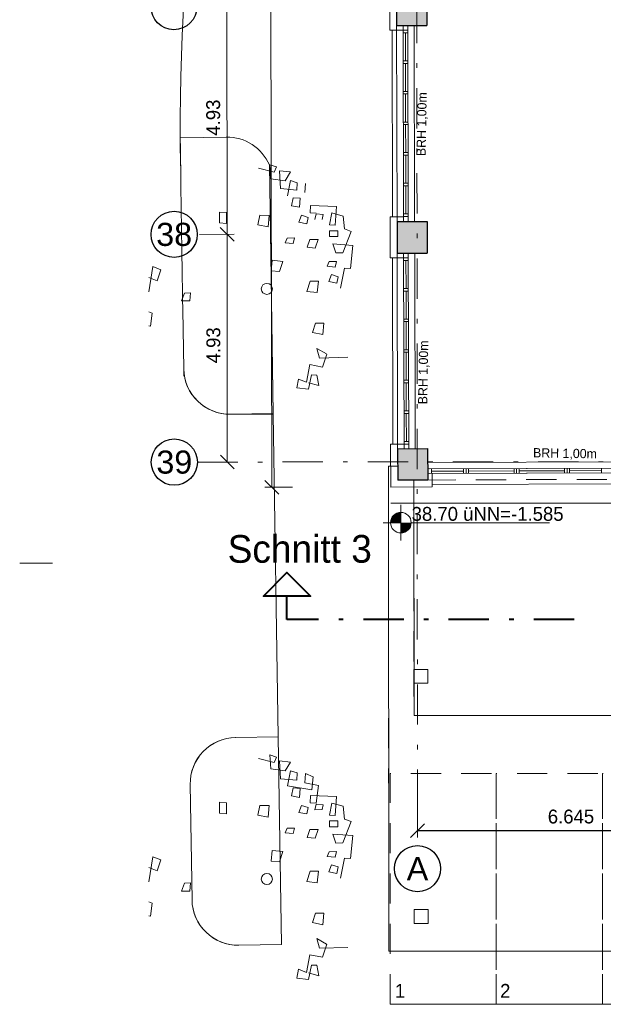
# Model space of a CAD drawing. Header units: metres. Extents: x -11.9 to 34.9, y 35 to 73.8.
# Tile 1 of 19: x -11.9 to 0.7, y 35 to 56.3. Entities that reach past the tile are written whole.
import ezdxf
from ezdxf.enums import TextEntityAlignment as Align

# ---------------------------------------------------------------- set-up
doc = ezdxf.new("R2010")
doc.units = ezdxf.units.M
doc.header["$MEASUREMENT"] = 0
for name, pattern in [('DGN Style 1', [0.655184, 0.00109, -0.654094]), ('DGN Style 2', [1.090157, 0.654094, -0.436063]), ('DGN Style 4', [1.745341, 0.872126, -0.436063, 0.00109, -0.436063])]:
    doc.linetypes.add(name, pattern=pattern)
doc.layers.get('0').update_dxf_attribs({"lineweight": 0})
for name, color, linetype, lineweight in [('021_best_bauwerk', 30, 'Continuous', 30), ('025_best_aufmass', 1, 'Continuous', 0), ('031_abbruch', 30, 'DGN Style 2', 0), ('052_aa_vkehr', 2, 'Continuous', 13), ('053_aa_platz', 7, 'DGN Style 1', 0), ('121_konst_ansicht', 9, 'Continuous', 0), ('301_fass_konst', 7, 'Continuous', 0), ('309_ fass_putz', 7, 'Continuous', 0), ('321_fass_ansicht', 9, 'Continuous', 0), ('603_bemaßung 1 100', 54, 'Continuous', 0), ('631_hoehen_01', 54, 'Continuous', 0), ('703_beschrift 1 100', 54, 'Continuous', 0), ('721_beschrif_01', 54, 'Continuous', 0), ('901_raster_01', 7, 'DGN Style 4', 0), ('951_schraff_01', 7, 'Continuous', 0), ('961_schnittlinie_01', 1, 'DGN Style 4', 40), ('FD-01_pflanzung', 4, 'Continuous', 0), ('FD-01_v_parken', 62, 'Continuous', 0), ('FD-01_verkehr', 4, 'Continuous', 13), ('FD-03_baum_line', 4, 'Continuous', 0), ('FD-03_baum_mittelp', 4, 'Continuous', 0)]:
    doc.layers.add(name, color=color, linetype=linetype, lineweight=lineweight)
doc.styles.add('Style-Arial', font='ARIAL.TTF')
doc.styles.add('Style-Rotis SemiSans Light 45', font='Rotis SemiSans Light 45.shx')
doc.linetypes.add('Abbruch', pattern='A,-0.75,[1,dgnlstyle-lstyle.shx,S=0.002439,R=0,X=0,Y=0],-0.75', length=1.5)
doc.dimstyles.get("Standard").update_dxf_attribs({"dimtxt": 0.18, "dimasz": 0.18, "dimexe": 0.18, "dimexo": 0.0625, "dimgap": 0.09, "dimtad": 0, "dimtih": 1, "dimtoh": 1, "dimdec": 4, "dimzin": 0, "dimdsep": 46, "dimtxsty": 'Standard', "dimcen": 0.09, "dimadec": 0, "dimazin": 0, "dimtfac": 1, "dimtdec": 4, "dimtofl": 0, "dimtmove": 0, "dimatfit": 3, "dimfxl": 0, "dimtolj": 1, "dimtzin": 0, "dimarcsym": 0})

# ---------------------------------------------------------------- blocks, each defined once
blk = doc.blocks.new('*U6')
at = {"layer": '631_hoehen_01'}
for points in [[(-1.431, -0.052), (-1.431, 0.171, 0.414214), (-1.654, -0.052)], [(-1.431, -0.275, 0.414214), (-1.208, -0.052), (-1.431, -0.052)]]:
    blk.add_hatch(color=256, dxfattribs=at).paths.add_polyline_path(points, flags=16)
for p, q in [((-1.431, -0.052), (-1.431, 0.334)), ((-1.431, -0.052), (-1.817, -0.052)), ((-1.431, -0.052), (-1.431, -0.438)), ((-1.208, -0.052), (1.786, -0.052))]:
    blk.add_line(p, q, dxfattribs=at)
blk.add_circle((-1.431, -0.052), 0.223, dxfattribs=at)
at = {"layer": '631_hoehen_01', "insert": (-1.198, 0.288), "char_height": 0.3, "attachment_point": 1, "line_spacing_factor": 0.722892, "style": 'Style-Rotis SemiSans Light 45'}
blk.add_mtext('38.70 üNN=-1.585', dxfattribs=at)
blk = doc.blocks.new('_Oblique')
at = {"color": 0, "linetype": 'ByBlock', "lineweight": -2}
blk.add_line((0.5, 0.5), (-0.5, -0.5), dxfattribs=at)
blk = doc.blocks.new('*D59')
at = {"layer": '603_bemaßung 1 100', "color": 54, "linetype": 'Continuous', "lineweight": 0}
for p, q in [((-3.326, 39.357), (-3.326, 38.607)), ((3.319, 39.362), (3.319, 38.612))]:
    blk.add_line(p, q, dxfattribs=at)
at = {"layer": '603_bemaßung 1 100', "color": 0, "linetype": 'Continuous', "lineweight": -2}
blk.add_line((-3.326, 38.757), (3.319, 38.762), dxfattribs=at)
at = {"layer": 'Defpoints', "color": 0, "linetype": 'Continuous', "lineweight": 0}
for p in [(-3.352, 73.758), (3.293, 73.763), (3.319, 38.762)]:
    blk.add_point(p, dxfattribs=at)
at = {"layer": '603_bemaßung 1 100', "color": 0, "linetype": 'Continuous', "lineweight": -2, "xscale": 0.3, "yscale": 0.3, "zscale": 0.3}
for p, rotation in [((-3.326, 38.757), 180.0433437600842), ((3.319, 38.762), 0.04334376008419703)]:
    blk.add_blockref('_Oblique', p, dxfattribs=dict(at, rotation=rotation))
at = {"layer": '603_bemaßung 1 100', "color": 0, "linetype": 'Continuous', "lineweight": 0, "insert": (-0.003, 39.06), "char_height": 0.3, "attachment_point": 5, "rotation": 0.0433, "style": 'Style-Rotis SemiSans Light 45'}
blk.add_mtext('6.645', dxfattribs=at)

msp = doc.modelspace()

# ---------------------------------------------------------------- linework, layer by layer
at = {"layer": '021_best_bauwerk'}
for p, q in [((-3.1278, 56.8773), (-3.1263, 56.1873)), ((-3.7763, 56.1858), (-3.1263, 56.1873)), ((-3.7669, 51.9458), (-3.1169, 51.9473)), ((-3.1169, 51.9473), (-3.1153, 51.2573)), ((-3.7653, 51.2558), (-3.1153, 51.2573)), ((-3.7559, 47.0258), (-3.1059, 47.0273)), ((-3.1059, 47.0273), (-3.1044, 46.3473))]:
    msp.add_line(p, q, dxfattribs=at)
at = {"layer": '021_best_bauwerk', "color": 30, "linetype": 'Continuous', "lineweight": 0}
for p, q in [((-3.7763, 56.1858), (-3.7669, 51.9458)), ((-3.3963, 56.1867), (-3.3869, 51.9467)), ((-3.3963, 56.1867), (-3.3869, 51.9467)), ((-3.7653, 51.2558), (-3.7559, 47.0258)), ((-3.3853, 51.2567), (-3.3759, 47.0267)), ((-3.3853, 51.2567), (-3.3759, 47.0267))]:
    msp.add_line(p, q, dxfattribs=at)
at = {"layer": '021_best_bauwerk', "color": 30, "linetype": 'DGN Style 2', "lineweight": 0}
msp.add_line((2.9555, 46.3704), (-3.1044, 46.3473), dxfattribs=at)
at = {"layer": '025_best_aufmass', "lineweight": 30}
for p, q in [((-3.7778, 56.8758), (-3.7763, 56.1858)), ((-3.7669, 51.9458), (-3.7653, 51.2558)), ((-3.7559, 47.0258), (-3.7544, 46.3458)), ((-3.1044, 46.3473), (-3.7544, 46.3458))]:
    msp.add_line(p, q, dxfattribs=at)
at = {"layer": '031_abbruch'}
for p, q in [((-3.7547, 46.6458), (-3.9547, 46.6457)), ((-3.9547, 46.6457), (-3.9467, 36.1457)), ((-3.4044, 46.3461), (-3.4006, 41.2461)), ((-3.1013, 42.2463), (-3.4013, 42.2461)), ((-3.4013, 42.2461), (-3.4011, 41.9461)), ((-3.1013, 42.2463), (-3.1011, 41.9463)), ((-3.1011, 41.9463), (-3.4011, 41.9461)), ((3.2494, 41.2511), (-3.4006, 41.2461)), ((-3.0974, 37.0463), (-3.3974, 37.0461)), ((-3.3974, 37.0461), (-3.3972, 36.7461)), ((-3.0974, 37.0463), (-3.0972, 36.7463)), ((-3.0972, 36.7463), (-3.3972, 36.7461)), ((3.7483, 36.1515), (-3.9467, 36.1457))]:
    msp.add_line(p, q, dxfattribs=at)
at = {"layer": '031_abbruch', "linetype": 'Abbruch', "ltscale": 0.25}
for p, q in [((-3.7547, 46.6458), (-3.9547, 46.6457)), ((-3.9547, 46.6457), (-3.9467, 36.1457)), ((-3.4044, 46.3461), (-3.4006, 41.2461)), ((-3.1013, 42.2463), (-3.4013, 42.2461)), ((-3.4013, 42.2461), (-3.4011, 41.9461)), ((-3.1013, 42.2463), (-3.1011, 41.9463)), ((-3.1011, 41.9463), (-3.4011, 41.9461)), ((3.2494, 41.2511), (-3.4006, 41.2461)), ((-3.0974, 37.0463), (-3.3974, 37.0461)), ((-3.3974, 37.0461), (-3.3972, 36.7461)), ((-3.0974, 37.0463), (-3.0972, 36.7463)), ((-3.0972, 36.7463), (-3.3972, 36.7461)), ((3.7483, 36.1515), (-3.9467, 36.1457))]:
    msp.add_line(p, q, dxfattribs=at)
at = {"layer": '052_aa_vkehr', "linetype": 'DGN Style 2', "lineweight": 0, "flags": 128}
for points in [[(-3.9195, 34.9965), (-3.9195, 39.9965), (-1.6195, 39.9965), (-1.6195, 34.9965)], [(-1.6195, 34.9965), (-1.6195, 39.9965), (0.6805, 39.9965), (0.6805, 34.9965)], [(0.6805, 34.9965), (0.6805, 39.9965), (2.9805, 39.9965), (2.9805, 34.9965)]]:
    msp.add_lwpolyline(points, close=True, dxfattribs=at)
at = {"layer": '053_aa_platz', "color": 7, "linetype": 'Continuous', "lineweight": 0}
for p, q in [((-3.9041, 45.8477), (3.2314, 45.8477)), ((23.4402, 34.9965), (-3.8792, 34.9965))]:
    msp.add_line(p, q, dxfattribs=at)
at = {"layer": '121_konst_ansicht'}
msp.add_line((2.9541, 46.7504), (-3.1059, 46.7273), dxfattribs=at)
at = {"layer": '301_fass_konst'}
for p, q in [((-3.6363, 56.1861), (-3.6269, 51.9561)), ((-3.6361, 56.0861), (-3.5361, 56.0863)), ((-3.5363, 56.1863), (-3.5269, 51.9564)), ((-3.6359, 56.0311), (-3.5359, 56.0313)), ((-3.6346, 55.4236), (-3.5346, 55.4238)), ((-3.6345, 55.3686), (-3.5345, 55.3688)), ((-3.6331, 54.7611), (-3.5331, 54.7613)), ((-3.633, 54.7061), (-3.533, 54.7063)), ((-3.6317, 54.0986), (-3.5317, 54.0988)), ((-3.6315, 54.0436), (-3.5315, 54.0438)), ((-3.6302, 53.4361), (-3.5302, 53.4363)), ((-3.6301, 53.3811), (-3.5301, 53.3813)), ((-3.6287, 52.7736), (-3.5287, 52.7739)), ((-3.6286, 52.7186), (-3.5286, 52.7189)), ((-3.6272, 52.1111), (-3.5272, 52.1114)), ((-3.6271, 52.0561), (-3.5271, 52.0564)), ((-3.6253, 51.2561), (-3.6159, 47.0261)), ((-3.5253, 51.2564), (-3.5159, 47.0264)), ((-3.6251, 51.1561), (-3.5251, 51.1564)), ((-3.625, 51.1011), (-3.525, 51.1014)), ((-3.6236, 50.4936), (-3.5236, 50.4939)), ((-3.6235, 50.4386), (-3.5235, 50.4389)), ((-3.6222, 49.8311), (-3.5222, 49.8314)), ((-3.6221, 49.7761), (-3.5221, 49.7764)), ((-3.6207, 49.1686), (-3.5207, 49.1689)), ((-3.6206, 49.1136), (-3.5206, 49.1139)), ((-3.6192, 48.5061), (-3.5192, 48.5064)), ((-3.6191, 48.4511), (-3.5191, 48.4514)), ((-3.6178, 47.8436), (-3.5178, 47.8439)), ((-3.6176, 47.7886), (-3.5176, 47.7889)), ((-3.6163, 47.1811), (-3.5163, 47.1814)), ((-3.6162, 47.1261), (-3.5162, 47.1264)), ((-3.1054, 46.5873), (2.9546, 46.6104)), ((-3.105, 46.4873), (2.955, 46.5104)), ((2.9547, 46.6103), (-3.0753, 46.5874)), ((2.9551, 46.5103), (-3.0749, 46.4874)), ((-3.0199, 46.4876), (-3.0203, 46.5876)), ((-2.3282, 46.5402), (-3.0201, 46.5376)), ((-2.3284, 46.5902), (-2.328, 46.4902)), ((-2.2734, 46.5904), (-2.273, 46.4904)), ((-2.2184, 46.5906), (-2.218, 46.4906)), ((-2.2182, 46.5406), (-1.2354, 46.5444)), ((-1.2356, 46.5944), (-1.2352, 46.4944)), ((-1.1806, 46.5946), (-1.1802, 46.4946)), ((-1.1256, 46.5948), (-1.1252, 46.4948)), ((-1.1254, 46.5448), (-0.1426, 46.5485)), ((-0.1428, 46.5985), (-0.1424, 46.4985)), ((-0.0878, 46.5987), (-0.0874, 46.4987)), ((-0.0328, 46.599), (-0.0324, 46.499)), ((-0.0326, 46.549), (0.6593, 46.5516)), ((0.6591, 46.6016), (0.6595, 46.5016))]:
    msp.add_line(p, q, dxfattribs=at)
at = {"layer": '309_ fass_putz', "color": 7}
for p, q in [((-3.928, 56.9755), (-3.9261, 56.0855)), ((-3.9261, 56.0855), (-3.6361, 56.0861)), ((-3.5846, 55.4237), (-3.5859, 56.0312)), ((-3.5831, 54.7612), (-3.5845, 55.3687)), ((-3.5817, 54.0987), (-3.583, 54.7062)), ((-3.5802, 53.4362), (-3.5815, 54.0437)), ((-3.5787, 52.7737), (-3.5801, 53.3812)), ((-3.5772, 52.1112), (-3.5786, 52.7187)), ((-3.9171, 52.0455), (-3.6271, 52.0461)), ((-3.9171, 52.0455), (-3.9151, 51.1555)), ((-3.9151, 51.1555), (-3.6251, 51.1561)), ((-3.5736, 50.4937), (-3.575, 51.1012)), ((-3.5722, 49.8312), (-3.5735, 50.4387)), ((-3.5707, 49.1687), (-3.5721, 49.7762)), ((-3.5692, 48.5063), (-3.5706, 49.1137)), ((-3.5678, 47.8438), (-3.5691, 48.4513)), ((-3.5663, 47.1813), (-3.5676, 47.7888)), ((-3.9062, 47.1255), (-3.6162, 47.1261)), ((-3.9062, 47.1255), (-3.9041, 46.1955)), ((-3.0047, 46.4877), (-3.0041, 46.1975)), ((-3.0041, 46.1975), (-3.9041, 46.1955))]:
    msp.add_line(p, q, dxfattribs=at)
at = {"layer": '321_fass_ansicht'}
for p, q in [((-3.8761, 56.0856), (-3.8671, 52.0456)), ((-3.8651, 51.1556), (-3.8562, 47.1256)), ((-3.0041, 46.2475), (2.8559, 46.2698))]:
    msp.add_line(p, q, dxfattribs=at)
at = {"layer": '603_bemaßung 1 100', "color": 54, "linetype": 'Continuous', "lineweight": 0}
for p, q in [((-6.4802, 46.1898), (-6.528, 67.7435)), ((-7.4468, 51.667), (-7.4506, 56.597)), ((-7.597, 51.8169), (-7.2967, 51.5171)), ((-7.2967, 51.5171), (-7.597, 51.8169)), ((-8.0468, 51.6665), (-7.2968, 51.6671)), ((-7.4431, 46.737), (-7.4468, 51.667)), ((-8.0431, 46.7365), (-7.2931, 46.7371)), ((-7.293, 46.5871), (-7.5932, 46.8869)), ((-6.3298, 46.0401), (-6.6305, 46.3394)), ((-6.0302, 46.1908), (-6.6302, 46.1894))]:
    msp.add_line(p, q, dxfattribs=at)
at = {"layer": '721_beschrif_01', "color": 7}
msp.add_line((-11.23, 44.5478), (-11.937, 44.5478), dxfattribs=at)
at = {"layer": '901_raster_01'}
for p, q in [((-3.3476, 67.7435), (-3.3255, 38.4333)), ((-8.0898, 46.7365), (16.9432, 46.7554))]:
    msp.add_line(p, q, dxfattribs=at)
at = {"layer": '901_raster_01', "linetype": 'Continuous', "lineweight": 30}
for centre in [(-8.5972, 56.5961), (-8.5935, 51.6661), (-8.5898, 46.7361), (-3.3251, 37.9333)]:
    msp.add_circle(centre, 0.5, dxfattribs=at)
at = {"layer": '951_schraff_01', "color": 8, "linetype": 'Continuous'}
msp.add_solid([(-3.7763, 56.1858), (-3.1263, 56.1873), (-3.7778, 56.8758), (-3.1278, 56.8773)], dxfattribs=at)
at = {"layer": '951_schraff_01', "color": 8, "linetype": 'Continuous', "extrusion": (0, 0, -1)}
for points in [[(3.7653, 51.2558), (3.1153, 51.2573), (3.7669, 51.9458), (3.1169, 51.9473)], [(3.7544, 46.3458), (3.1044, 46.3473), (3.7559, 47.0258), (3.1059, 47.0273)], [(3.1044, 46.3473), (3.1059, 47.0273), (3.7544, 46.3458), (3.7559, 47.0258)]]:
    msp.add_solid(points, dxfattribs=at)
at = {"layer": '961_schnittlinie_01'}
msp.add_line((-6.1515, 43.3245), (-6.1519, 43.8345), dxfattribs=at)
at = {"layer": '961_schnittlinie_01', "linetype": 'Continuous', "flags": 128}
msp.add_lwpolyline([(-6.1519, 43.8345), (-6.662, 43.8341), (-6.1523, 44.3446), (-5.6418, 43.8349)], close=True, dxfattribs=at)
at = {"layer": '961_schnittlinie_01', "flags": 128}
msp.add_lwpolyline([(0.0653, 43.3292), (-6.1515, 43.3245)], dxfattribs=at)
at = {"layer": 'FD-01_pflanzung', "linetype": 'Continuous', "lineweight": 0, "ltscale": 100, "flags": 128}
for points in [[(-7.4652, 53.7719), (-8.4615, 53.7564)], [(-7.3712, 47.7723), (-6.4488, 47.7867), (-6.5313, 53.1682)], [(-8.4068, 50.035), (-8.3868, 48.7565)]]:
    msp.add_lwpolyline(points, dxfattribs=at)
at = {"layer": 'FD-01_pflanzung', "ltscale": 100, "flags": 128}
for points in [[(-7.2615, 40.7731), (-6.3414, 40.7876), (-6.2724, 36.2881), (-7.191, 36.2737)], [(-8.2065, 37.2579), (-8.2457, 39.7576), (-8.2457, 39.7576)]]:
    msp.add_lwpolyline(points, dxfattribs=at)
at = {"layer": 'FD-01_pflanzung', "linetype": 'Continuous', "lineweight": 0, "ltscale": 100}
for centre, radius, start, end in [((1167.1935, 69.1669), 1175.7559, 180.7509937, 180.9323582), ((-7.4492, 52.7724), 0.9996, 23.32441, 90.91657), ((-7.3869, 48.7722), 1, 180.89786, 270.89859)]:
    msp.add_arc(centre, radius, start, end, dxfattribs=at)
at = {"layer": 'FD-01_pflanzung', "ltscale": 100, "extrusion": (0, 0, -1)}
for centre, start, end in [((7.2459, 39.7733), 359.10214, 89.10236), ((7.2067, 37.2736), 269.10193, 359.10214)]:
    msp.add_arc(centre, 1, start, end, dxfattribs=at)
at = {"layer": 'FD-01_v_parken', "color": 8, "linetype": 'Continuous', "lineweight": 0, "ltscale": 100}
for p, q in [((-8.4615, 53.7564), (-7.4653, 53.772)), ((-6.4486, 47.7723), (-6.5313, 53.1682))]:
    msp.add_line(p, q, dxfattribs=at)
at = {"layer": 'FD-01_v_parken', "color": 8, "linetype": 'DGN Style 2', "ltscale": 100}
msp.add_line((-8.3868, 48.7565), (-8.3843, 48.5982), dxfattribs=at)
at = {"layer": 'FD-01_v_parken', "color": 8, "ltscale": 100}
for p, q in [((-7.3712, 47.7723), (-6.4486, 47.7723)), ((-6.4486, 47.7723), (-6.3414, 40.7876)), ((-6.3414, 40.7876), (-7.2615, 40.7731)), ((-7.191, 36.2737), (-6.2724, 36.2881))]:
    msp.add_line(p, q, dxfattribs=at)
at = {"layer": 'FD-01_v_parken', "color": 8, "linetype": 'Continuous', "lineweight": 0, "ltscale": 100}
msp.add_arc((-7.4496, 52.7721), 1, 23.33172, 90.89913, dxfattribs=at)
at = {"layer": 'FD-01_v_parken', "color": 8, "ltscale": 100}
for centre, start, end in [((-7.3869, 48.7722), 180.89789, 270.89769), ((-7.2459, 39.7733), 90.89812, 180.89791), ((-7.2067, 37.2736), 180.89789, 270.89769)]:
    msp.add_arc(centre, 1, start, end, dxfattribs=at)
at = {"layer": 'FD-01_verkehr', "color": 4, "lineweight": 0, "extrusion": (0, 0, -1)}
msp.add_arc((-41.5382, 53.9354), 50, 359.79484, 16.03128, dxfattribs=at)
at = {"layer": 'FD-01_verkehr', "color": 4, "lineweight": 0, "ltscale": 100, "extrusion": (0, 0, -1)}
msp.add_arc((-41.5382, 53.9354), 50, 359.10216, 359.79484, dxfattribs=at)
at = {"layer": 'FD-03_baum_line', "color": 7, "ltscale": 100}
for p, q in [((-6.4255, 53.0104), (-6.7696, 53.0971)), ((-6.522, 53.1741), (-6.3765, 53.1271)), ((-6.5026, 52.8716), (-6.522, 53.1741)), ((-6.3765, 53.1271), (-6.4255, 53.0104)), ((-6.1901, 52.8272), (-6.5026, 52.8716)), ((-6.3158, 53.0428), (-6.0718, 53.0179)), ((-6.2892, 52.6582), (-6.3158, 53.0428)), ((-6.0718, 53.0179), (-6.1901, 52.8272)), ((-5.9348, 52.6237), (-6.2892, 52.6582)), ((-6.1397, 52.502), (-6.0739, 52.832)), ((-6.0739, 52.832), (-5.9285, 52.785)), ((-5.9285, 52.785), (-5.9348, 52.6237)), ((-5.7645, 52.5717), (-5.7512, 52.7677)), ((-6.019, 52.4598), (-6.0537, 52.2861)), ((-5.8666, 52.4475), (-6.019, 52.4598)), ((-5.8799, 52.2515), (-5.8666, 52.4475)), ((-6.0537, 52.2861), (-5.8799, 52.2515)), ((-5.6392, 52.2939), (-5.6455, 52.1326)), ((-5.0757, 52.2719), (-5.6392, 52.2939)), ((-5.1057, 51.8625), (-5.0757, 52.2719)), ((-7.6139, 52.149), (-7.6092, 51.9132)), ((-7.4615, 52.1367), (-7.6139, 52.149)), ((-7.4568, 51.9009), (-7.4615, 52.1367)), ((-6.74, 52.0797), (-6.7816, 51.8713)), ((-6.5345, 52.0749), (-6.74, 52.0797)), ((-6.5581, 51.8268), (-6.5345, 52.0749)), ((-5.8366, 52.0803), (-5.8925, 51.9289)), ((-5.6911, 52.0333), (-5.8366, 52.0803)), ((-5.7188, 51.8943), (-5.6911, 52.0333)), ((-5.6455, 52.1326), (-5.5179, 52.1252)), ((-5.5214, 52.1078), (-5.5456, 51.9862)), ((-5.369, 52.0955), (-5.5214, 52.1078)), ((-5.3897, 51.9913), (-5.369, 52.0955)), ((-5.1814, 52.1304), (-5.2333, 51.8698)), ((-4.9366, 52.0636), (-5.1814, 52.1304)), ((-4.9072, 51.7859), (-4.9366, 52.0636)), ((-7.6092, 51.9132), (-7.4568, 51.9009)), ((-6.7816, 51.8713), (-6.5581, 51.8268)), ((-5.8925, 51.9289), (-5.7188, 51.8943)), ((-5.2333, 51.8698), (-5.1057, 51.8625)), ((-5.9905, 51.5906), (-6.1464, 51.5855)), ((-6.0148, 51.469), (-5.9905, 51.5906)), ((-5.052, 51.7434), (-5.2327, 51.7433)), ((-5.2327, 51.7433), (-5.2321, 51.6167)), ((-5.2321, 51.6167), (-5.0514, 51.6168)), ((-5.0514, 51.6168), (-5.052, 51.7434)), ((-4.9399, 51.2695), (-4.7578, 51.7293)), ((-4.7578, 51.7293), (-4.9072, 51.7859)), ((-6.1464, 51.5855), (-6.192, 51.4863)), ((-6.192, 51.4863), (-6.0148, 51.469)), ((-5.657, 51.5569), (-5.7164, 51.3881)), ((-5.7164, 51.3881), (-5.5392, 51.3709)), ((-5.4763, 51.557), (-5.657, 51.5569)), ((-5.5392, 51.3709), (-5.4763, 51.557)), ((-5.1605, 51.458), (-5.0958, 51.2645)), ((-4.7281, 51.426), (-5.1605, 51.458)), ((-4.7754, 50.9297), (-4.7281, 51.426)), ((-5.0958, 51.2645), (-4.9399, 51.2695)), ((-6.4693, 51.1071), (-6.4895, 50.8764)), ((-6.2425, 51.08), (-6.4693, 51.1071)), ((-6.3123, 50.8591), (-6.2425, 51.08)), ((-5.2366, 51.0758), (-5.2822, 50.9765)), ((-5.2822, 50.9765), (-5.105, 50.9593)), ((-5.0808, 51.0809), (-5.2366, 51.0758)), ((-5.105, 50.9593), (-5.0808, 51.0809)), ((-6.4895, 50.8764), (-6.3123, 50.8591)), ((-5.1865, 50.7946), (-5.2425, 50.6432)), ((-5.041, 50.7475), (-5.1865, 50.7946)), ((-5.0687, 50.6085), (-5.041, 50.7475)), ((-4.9895, 50.5028), (-4.9029, 50.9371)), ((-4.9029, 50.9371), (-4.7754, 50.9297)), ((-5.6511, 50.6535), (-5.7209, 50.4326)), ((-5.4704, 50.6536), (-5.6511, 50.6535)), ((-5.494, 50.4055), (-5.4704, 50.6536)), ((-5.2425, 50.6432), (-5.0687, 50.6085)), ((-8.3723, 50.3933), (-8.4317, 50.2245)), ((-8.2412, 50.4033), (-8.3723, 50.3933)), ((-8.251, 50.2246), (-8.2412, 50.4033)), ((-5.7209, 50.4326), (-5.494, 50.4055)), ((-8.4317, 50.2245), (-8.251, 50.2246)), ((-5.5301, 49.7456), (-5.5965, 49.5421)), ((-5.3494, 49.7457), (-5.5301, 49.7456)), ((-5.373, 49.4976), (-5.3494, 49.7457)), ((-5.5965, 49.5421), (-5.373, 49.4976)), ((-5.5077, 49.1973), (-5.4465, 48.9864)), ((-5.2951, 49.0777), (-5.5077, 49.1973)), ((-5.3818, 48.7929), (-5.2865, 49.076)), ((-5.731, 48.4651), (-5.6549, 48.8473)), ((-5.6549, 48.8473), (-5.3818, 48.7929)), ((-5.4465, 48.9864), (-4.8367, 49.0042)), ((-5.6219, 48.624), (-5.6842, 48.3113)), ((-5.5068, 48.6191), (-5.6219, 48.624)), ((-5.4614, 48.3933), (-5.5068, 48.6191)), ((-5.9359, 48.3434), (-5.8979, 48.5345)), ((-5.8979, 48.5345), (-5.731, 48.4651)), ((-5.6814, 48.4552), (-5.4614, 48.3933)), ((-5.6842, 48.3113), (-5.9359, 48.3434)), ((-6.4255, 40.2331), (-6.7696, 40.3197)), ((-6.522, 40.3968), (-6.3765, 40.3497)), ((-6.5026, 40.0942), (-6.522, 40.3968)), ((-6.3765, 40.3497), (-6.4255, 40.2331)), ((-6.1901, 40.0498), (-6.5026, 40.0942)), ((-6.3158, 40.2654), (-6.0718, 40.2405)), ((-6.2892, 39.8808), (-6.3158, 40.2654)), ((-6.0718, 40.2405), (-6.1901, 40.0498)), ((-5.9348, 39.8463), (-6.2892, 39.8808)), ((-6.1397, 39.7246), (-6.0739, 40.0546)), ((-6.0739, 40.0546), (-5.9285, 40.0076)), ((-5.9285, 40.0076), (-5.9348, 39.8463)), ((-5.7645, 39.7943), (-5.7512, 39.9903)), ((-5.7512, 39.9903), (-5.5844, 39.921)), ((-5.5844, 39.921), (-5.6149, 39.6381)), ((-5.6149, 39.6381), (-6.1397, 39.7246)), ((-6.019, 39.6825), (-6.0537, 39.5088)), ((-5.8666, 39.6702), (-6.019, 39.6825)), ((-5.8799, 39.4741), (-5.8666, 39.6702)), ((-5.4666, 39.735), (-5.7645, 39.7943)), ((-5.5179, 39.3478), (-5.4666, 39.735)), ((-6.0537, 39.5088), (-5.8799, 39.4741)), ((-5.6392, 39.5165), (-5.6455, 39.3552)), ((-5.0757, 39.4945), (-5.6392, 39.5165)), ((-5.1057, 39.0851), (-5.0757, 39.4945)), ((-7.6139, 39.3716), (-7.6092, 39.1359)), ((-7.4615, 39.3593), (-7.6139, 39.3716)), ((-7.4568, 39.1236), (-7.4615, 39.3593)), ((-6.74, 39.3024), (-6.7816, 39.0939)), ((-6.5345, 39.2975), (-6.74, 39.3024)), ((-6.5581, 39.0494), (-6.5345, 39.2975)), ((-5.8366, 39.303), (-5.8925, 39.1516)), ((-5.6911, 39.2559), (-5.8366, 39.303)), ((-5.7188, 39.1169), (-5.6911, 39.2559)), ((-5.6455, 39.3552), (-5.5179, 39.3478)), ((-5.5214, 39.3305), (-5.5456, 39.2089)), ((-5.369, 39.3182), (-5.5214, 39.3305)), ((-5.3897, 39.2139), (-5.369, 39.3182)), ((-5.1814, 39.353), (-5.2333, 39.0925)), ((-4.9366, 39.2862), (-5.1814, 39.353)), ((-4.9072, 39.0085), (-4.9366, 39.2862)), ((-7.6092, 39.1359), (-7.4568, 39.1236)), ((-6.7816, 39.0939), (-6.5581, 39.0494)), ((-5.8925, 39.1516), (-5.7188, 39.1169)), ((-5.5456, 39.2089), (-5.3897, 39.2139)), ((-5.2333, 39.0925), (-5.1057, 39.0851)), ((-6.1464, 38.8082), (-6.192, 38.7089)), ((-5.9905, 38.8132), (-6.1464, 38.8082)), ((-6.0148, 38.6916), (-5.9905, 38.8132)), ((-5.052, 38.966), (-5.2327, 38.9659)), ((-5.2327, 38.9659), (-5.2321, 38.8394)), ((-5.2321, 38.8394), (-5.0514, 38.8395)), ((-5.0514, 38.8395), (-5.052, 38.966)), ((-4.9399, 38.4922), (-4.7578, 38.952)), ((-4.7578, 38.952), (-4.9072, 39.0085)), ((-6.192, 38.7089), (-6.0148, 38.6916)), ((-5.657, 38.7795), (-5.7164, 38.6108)), ((-5.7164, 38.6108), (-5.5392, 38.5935)), ((-5.4763, 38.7796), (-5.657, 38.7795)), ((-5.5392, 38.5935), (-5.4763, 38.7796)), ((-5.1605, 38.6806), (-5.0958, 38.4871)), ((-4.7281, 38.6486), (-5.1605, 38.6806)), ((-4.7754, 38.1523), (-4.7281, 38.6486)), ((-5.0958, 38.4871), (-4.9399, 38.4922)), ((-6.4693, 38.3298), (-6.4895, 38.099)), ((-6.2425, 38.3026), (-6.4693, 38.3298)), ((-6.3123, 38.0817), (-6.2425, 38.3026)), ((-5.2366, 38.2984), (-5.2822, 38.1991)), ((-5.2822, 38.1991), (-5.105, 38.1819)), ((-5.0808, 38.3035), (-5.2366, 38.2984)), ((-5.105, 38.1819), (-5.0808, 38.3035)), ((-4.9895, 37.7254), (-4.9029, 38.1597)), ((-4.9029, 38.1597), (-4.7754, 38.1523)), ((-6.4895, 38.099), (-6.3123, 38.0817)), ((-5.1865, 38.0172), (-5.2425, 37.8658)), ((-5.041, 37.9702), (-5.1865, 38.0172)), ((-5.0687, 37.8312), (-5.041, 37.9702)), ((-5.6511, 37.8762), (-5.7209, 37.6553)), ((-5.4704, 37.8763), (-5.6511, 37.8762)), ((-5.494, 37.6281), (-5.4704, 37.8763)), ((-5.2425, 37.8658), (-5.0687, 37.8312)), ((-8.3723, 37.6159), (-8.4317, 37.4471)), ((-8.2412, 37.6259), (-8.3723, 37.6159)), ((-8.251, 37.4473), (-8.2412, 37.6259)), ((-5.7209, 37.6553), (-5.494, 37.6281)), ((-8.4317, 37.4471), (-8.251, 37.4473)), ((-5.5301, 36.9682), (-5.5965, 36.7647)), ((-5.3494, 36.9683), (-5.5301, 36.9682)), ((-5.373, 36.7202), (-5.3494, 36.9683)), ((-5.5965, 36.7647), (-5.373, 36.7202)), ((-5.5077, 36.4199), (-5.4465, 36.209)), ((-5.2951, 36.3003), (-5.5077, 36.4199)), ((-5.3818, 36.0155), (-5.2865, 36.2986)), ((-5.731, 35.6878), (-5.6549, 36.0699)), ((-5.6549, 36.0699), (-5.3818, 36.0155)), ((-5.4465, 36.209), (-4.8367, 36.2268)), ((-5.6219, 35.8466), (-5.6842, 35.5339)), ((-5.5068, 35.8417), (-5.6219, 35.8466)), ((-5.4614, 35.616), (-5.5068, 35.8417)), ((-5.9359, 35.566), (-5.8979, 35.7571)), ((-5.8979, 35.7571), (-5.731, 35.6878)), ((-5.6814, 35.6779), (-5.4614, 35.616)), ((-5.6842, 35.5339), (-5.9359, 35.566))]:
    msp.add_line(p, q, dxfattribs=at)
at = {"layer": 'FD-03_baum_line', "color": 7, "flags": 128}
for points in [[(-9.1387, 50.7331), (-8.9583, 50.6614), (-8.885, 50.8997), (-9.0519, 50.9691), (-9.1387, 50.4242)], [(-9.1387, 49.9894), (-9.0719, 49.9616), (-9.1025, 49.6787), (-9.1387, 49.686)], [(-9.1387, 37.9557), (-8.9583, 37.8841), (-8.885, 38.1223), (-9.0519, 38.1917), (-9.1387, 37.6468)], [(-9.1387, 37.212), (-9.0719, 37.1843), (-9.1025, 36.9014), (-9.1387, 36.9086)]]:
    msp.add_lwpolyline(points, dxfattribs=at)
at = {"layer": 'FD-03_baum_mittelp', "color": 7, "ltscale": 100}
for centre in [(-6.586, 50.4859), (-6.586, 37.7085)]:
    msp.add_circle(centre, 0.12, dxfattribs=at)

# ---------------------------------------------------------------- block references
at = {"layer": '631_hoehen_01'}
msp.add_blockref('*U6', (-2.2544, 45.4762), dxfattribs=at)

# ---------------------------------------------------------------- texts
at = {"layer": '603_bemaßung 1 100', "color": 54, "linetype": 'Continuous', "lineweight": 0, "style": 'Style-Rotis SemiSans Light 45'}
for p in [(-7.7485, 53.8032), (-7.7447, 48.8732)]:
    msp.add_text('4.93', height=0.3, rotation=90.04334, dxfattribs=at).set_placement(p, align=Align.MIDDLE_LEFT)
at = {"layer": '703_beschrift 1 100', "linetype": 'Continuous', "lineweight": 0, "char_height": 0.2, "attachment_point": 1, "line_spacing_factor": 0.722892, "style": 'Style-Rotis SemiSans Light 45'}
for insert, rotation in [((-3.3485, 53.3624), 89.00352), ((-3.3147, 47.9895), 89.00352), ((-0.8215, 47.0392), 359.00352)]:
    msp.add_mtext('BRH 1,00m', dxfattribs=dict(at, insert=insert, rotation=rotation))
at = {"layer": '721_beschrif_01', "linetype": 'Continuous', "lineweight": 0, "char_height": 0.3, "attachment_point": 1, "line_spacing_factor": 0.722892, "style": 'Style-Rotis SemiSans Light 45'}
for s, insert in [('1', (-3.8151, 35.4371)), ('2', (-1.5375, 35.4371))]:
    msp.add_mtext(s, dxfattribs=dict(at, insert=insert))
at = {"layer": '901_raster_01', "color": 7, "linetype": 'Continuous', "lineweight": 0, "style": 'Style-Arial'}
for s, p in [('38', (-8.5935, 51.6661)), ('39', (-8.5898, 46.7361)), ('A', (-3.3251, 37.9333))]:
    msp.add_text(s, height=0.5, rotation=0.04334, dxfattribs=at).set_placement(p, align=Align.MIDDLE_CENTER)
at = {"layer": '961_schnittlinie_01', "linetype": 'Continuous', "lineweight": 0, "style": 'Style-Rotis SemiSans Light 45'}
msp.add_text('Schnitt 3', height=0.6, rotation=0.04334, dxfattribs=at).set_placement((-7.4355, 45.1555), align=Align.TOP_LEFT)

# ---------------------------------------------------------------- dimensions: what is measured, and where the dimension line sits
at = {"layer": '603_bemaßung 1 100', "color": 54, "linetype": 'Continuous', "lineweight": 0}
dim = msp.add_linear_dim(base=(3.3193, 38.7624), p1=(-3.3522, 73.7584), p2=(3.2928, 73.7634), angle=0.04334, dimstyle='Standard', override={"dimtxt": 0.3, "dimasz": 0.3, "dimexe": 0.15, "dimexo": 34.400957, "dimgap": 0.15, "dimtad": 1, "dimtih": 0, "dimtoh": 0, "dimdec": 3, "dimzin": 11, "dimtxsty": 'Style-Rotis SemiSans Light 45', "dimblk": 'Oblique', "dimclre": 54, "dimtdec": 3, "dimtofl": 1, "dimtolj": 0, "dimtzin": 11, "dimlwe": 0}, dxfattribs=at)
dim.commit()
dim.dimension.update_dxf_attribs({"geometry": '*D59', "text_midpoint": (-0.0034, 39.0599)})

doc.saveas('drawing.dxf')
